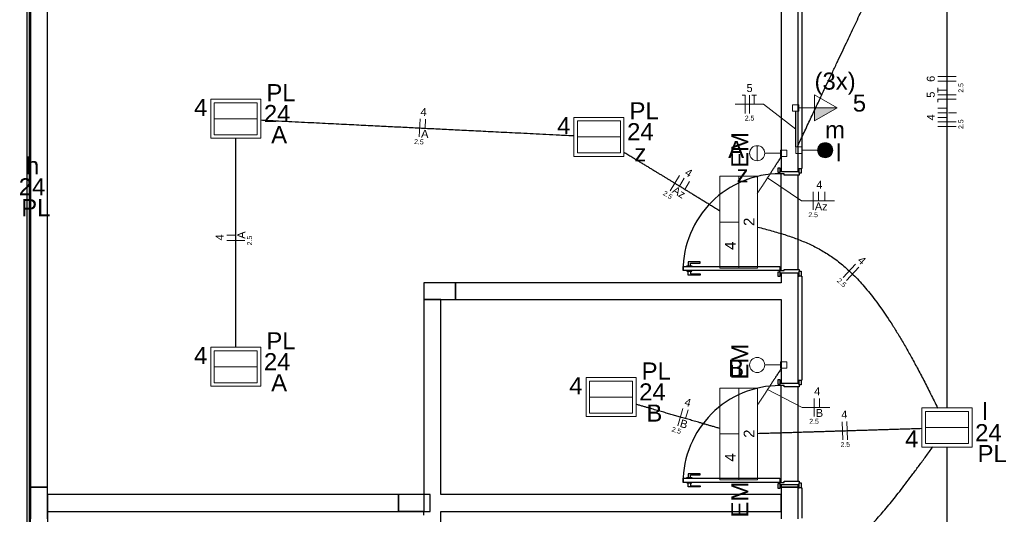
# Model space of a CAD drawing. Header units: millimetres. Extents: x -35 to 343, y 0 to 93.
# Tile 11 of 128: x -26.72 to -15.88, y 43.87 to 49.32. Entities that reach past the tile are written whole.
import ezdxf

# ---------------------------------------------------------------- set-up
doc = ezdxf.new("R2010")
doc.units = ezdxf.units.MM
for name, color, linetype, lineweight in [('EL-Condutos', 3, 'Continuous', 30), ('EL-Fios', 1, 'Continuous', 20), ('EL-Textos fios', 1, 'Continuous', 20), ('EL-Textos pontos', 2, 'Continuous', 20), ('P-SIMBOL', 3, 'Continuous', 20)]:
    doc.layers.add(name, color=color, linetype=linetype, lineweight=lineweight)
doc.styles.add('Arial', font='arial.ttf')

msp = doc.modelspace()

# ---------------------------------------------------------------- hatches: boundary and pattern name
at = {"layer": 'P-SIMBOL', "linetype": 'Continuous'}
msp.add_hatch(color=256, dxfattribs=at).paths.add_polyline_path([(-17.96702, 48.35039), (-17.71702, 48.35039), (-17.96702, 48.20639)])

# ---------------------------------------------------------------- linework, layer by layer
at = {"color": 1}
for p, q in [((-26.64002, 61.29039), (-26.64002, 15.19739)), ((-26.61302, 15.22339), (-26.61302, 61.29039)), ((-26.60002, 15.23739), (-26.60002, 61.29039)), ((-18.10702, 59.84339), (-18.10702, 47.68339)), ((-26.60002, 49.63739), (-26.60002, 44.17039)), ((-26.41302, 44.17039), (-26.41302, 49.63739)), ((-18.33302, 49.63739), (-18.33302, 47.65039)), ((-18.14702, 47.65039), (-18.14702, 49.63739)), ((-18.36702, 47.69039), (-18.34702, 47.69039)), ((-18.36702, 47.63739), (-18.36702, 47.69039)), ((-18.34702, 47.63739), (-18.36702, 47.63739)), ((-18.34702, 47.69039), (-18.34702, 47.63739)), ((-18.34702, 47.65039), (-18.13302, 47.65039)), ((-18.34702, 47.62339), (-18.34702, 47.63739)), ((-18.30002, 47.62339), (-18.34702, 47.62339)), ((-18.33302, 46.55739), (-18.33302, 47.62339)), ((-18.30002, 47.61039), (-18.30002, 47.62339)), ((-18.13302, 47.61039), (-18.30002, 47.61039)), ((-18.14702, 47.68339), (-18.13302, 47.68339)), ((-18.14702, 46.57039), (-18.14702, 47.61039)), ((-18.13302, 47.68339), (-18.11302, 47.68339)), ((-18.13302, 47.63039), (-18.13302, 47.68339)), ((-18.11302, 47.63039), (-18.13302, 47.63039)), ((-18.13302, 47.63039), (-18.13302, 47.61039)), ((-18.11302, 47.68339), (-18.10702, 47.68339)), ((-18.11302, 47.68339), (-18.11302, 47.63039)), ((-19.22602, 46.65339), (-19.35802, 46.65339)), ((-19.35802, 46.65339), (-19.35802, 46.61039)), ((-19.33102, 46.61039), (-19.33102, 46.64039)), ((-19.33102, 46.64039), (-19.22602, 46.64039)), ((-19.22602, 46.64039), (-19.22602, 46.65339)), ((-19.41302, 46.60339), (-18.34702, 46.60339)), ((-19.41302, 46.55739), (-19.41302, 46.60339)), ((-18.34702, 46.55739), (-19.41302, 46.55739)), ((-19.37302, 46.60339), (-19.37302, 46.61039)), ((-19.37302, 46.61039), (-19.34502, 46.61039)), ((-19.37302, 46.55739), (-19.37302, 46.55039)), ((-19.37302, 46.55039), (-19.34502, 46.55039)), ((-19.35802, 46.50739), (-19.35802, 46.55039)), ((-19.34502, 46.61039), (-19.31702, 46.61039)), ((-19.34502, 46.55039), (-19.31702, 46.55039)), ((-19.33102, 46.55039), (-19.33102, 46.52039)), ((-19.31702, 46.61039), (-19.31702, 46.60339)), ((-19.31702, 46.55039), (-19.31702, 46.55739)), ((-18.36702, 46.49039), (-18.36702, 46.54339)), ((-18.36702, 46.54339), (-18.34702, 46.54339)), ((-18.34702, 46.60339), (-18.34702, 46.55739)), ((-18.34702, 46.55739), (-18.30002, 46.55739)), ((-18.34702, 46.54339), (-18.34702, 46.55739)), ((-18.34702, 46.54339), (-18.34702, 46.49039)), ((-18.13302, 46.53039), (-18.34702, 46.53039)), ((-18.33302, 46.53039), (-18.33302, 46.42339)), ((-18.30002, 46.57039), (-18.13302, 46.57039)), ((-18.30002, 46.55739), (-18.30002, 46.57039)), ((-18.14702, 45.31739), (-18.14702, 46.53039)), ((-18.13302, 46.57039), (-18.13302, 46.55039)), ((-18.13302, 46.55039), (-18.11302, 46.55039)), ((-18.13302, 46.49739), (-18.13302, 46.55039)), ((-18.11302, 46.55039), (-18.11302, 46.49739)), ((-21.92002, 46.42339), (-22.26702, 46.42339)), ((-22.26702, 46.42339), (-22.26702, 46.23739)), ((-21.92002, 46.23739), (-21.92002, 46.42339)), ((-18.33302, 46.42339), (-21.92002, 46.42339)), ((-21.92002, 46.42339), (-21.92002, 46.23739)), ((-19.22602, 46.50739), (-19.35802, 46.50739)), ((-19.33102, 46.52039), (-19.22602, 46.52039)), ((-19.22602, 46.52039), (-19.22602, 46.50739)), ((-18.34702, 46.49039), (-18.36702, 46.49039)), ((-18.14702, 46.49739), (-18.13302, 46.49739)), ((-18.11302, 46.49739), (-18.13302, 46.49739)), ((-18.11302, 46.49739), (-18.10702, 46.49739)), ((-18.10702, 46.49739), (-18.10702, 45.35039)), ((-22.26702, 46.23739), (-21.92002, 46.23739)), ((-22.08002, 46.23739), (-22.26702, 46.23739)), ((-22.26702, 46.23739), (-22.26702, 43.90339)), ((-22.08002, 44.09039), (-22.08002, 46.23739)), ((-21.92002, 46.23739), (-18.33302, 46.23739)), ((-18.33302, 46.23739), (-18.33302, 45.31739)), ((-18.36702, 45.35739), (-18.34702, 45.35739)), ((-18.36702, 45.30339), (-18.36702, 45.35739)), ((-18.34702, 45.35739), (-18.34702, 45.30339)), ((-18.14702, 45.35039), (-18.13302, 45.35039)), ((-18.13302, 45.35039), (-18.11302, 45.35039)), ((-18.13302, 45.29739), (-18.13302, 45.35039)), ((-18.11302, 45.35039), (-18.10702, 45.35039)), ((-18.11302, 45.35039), (-18.11302, 45.29739)), ((-18.34702, 45.30339), (-18.36702, 45.30339)), ((-18.34702, 45.31739), (-18.13302, 45.31739)), ((-18.34702, 45.29039), (-18.34702, 45.30339)), ((-18.30002, 45.29039), (-18.34702, 45.29039)), ((-18.33302, 44.22339), (-18.33302, 45.29039)), ((-18.30002, 45.27739), (-18.30002, 45.29039)), ((-18.13302, 45.27739), (-18.30002, 45.27739)), ((-18.14702, 44.23739), (-18.14702, 45.27739)), ((-18.11302, 45.29739), (-18.13302, 45.29739)), ((-18.13302, 45.29739), (-18.13302, 45.27739)), ((-19.41302, 44.27039), (-18.34702, 44.27039)), ((-19.41302, 44.22339), (-19.41302, 44.27039)), ((-19.37302, 44.27039), (-19.37302, 44.27739)), ((-19.37302, 44.27739), (-19.34502, 44.27739)), ((-19.22602, 44.31939), (-19.35802, 44.31939)), ((-19.35802, 44.31939), (-19.35802, 44.27739)), ((-19.34502, 44.27739), (-19.31702, 44.27739)), ((-19.33102, 44.27739), (-19.33102, 44.30739)), ((-19.33102, 44.30739), (-19.22602, 44.30739)), ((-19.31702, 44.27739), (-19.31702, 44.27039)), ((-19.22602, 44.30739), (-19.22602, 44.31939)), ((-18.34702, 44.27039), (-18.34702, 44.22339)), ((-26.41302, 44.17039), (-26.60002, 44.17039)), ((-26.60002, 44.17039), (-26.60002, 43.82339)), ((-26.60002, 44.17039), (-26.41302, 44.17039)), ((-26.41302, 43.82339), (-26.41302, 44.17039)), ((-18.34702, 44.22339), (-19.41302, 44.22339)), ((-19.37302, 44.22339), (-19.37302, 44.21739)), ((-19.37302, 44.21739), (-19.34502, 44.21739)), ((-19.35802, 44.17439), (-19.35802, 44.21739)), ((-19.22602, 44.17439), (-19.35802, 44.17439)), ((-19.34502, 44.21739), (-19.31702, 44.21739)), ((-19.33102, 44.21739), (-19.33102, 44.18739)), ((-19.33102, 44.18739), (-19.22602, 44.18739)), ((-19.31702, 44.21739), (-19.31702, 44.22339)), ((-19.22602, 44.18739), (-19.22602, 44.17439)), ((-18.36702, 44.15739), (-18.36702, 44.21039)), ((-18.36702, 44.21039), (-18.34702, 44.21039)), ((-18.34702, 44.15739), (-18.36702, 44.15739)), ((-18.34702, 44.22339), (-18.30002, 44.22339)), ((-18.34702, 44.21039), (-18.34702, 44.22339)), ((-18.34702, 44.21039), (-18.34702, 44.15739)), ((-18.13302, 44.19739), (-18.34702, 44.19739)), ((-18.33302, 44.19739), (-18.33302, 44.17039)), ((-18.14702, 44.17039), (-18.33302, 44.17039)), ((-18.33302, 44.17039), (-18.33302, 43.82339)), ((-18.33302, 44.17039), (-18.14702, 44.17039)), ((-18.30002, 44.23739), (-18.13302, 44.23739)), ((-18.30002, 44.22339), (-18.30002, 44.23739)), ((-18.14702, 44.17039), (-18.14702, 44.19739)), ((-18.14702, 43.82339), (-18.14702, 44.17039)), ((-18.14702, 44.16339), (-18.13302, 44.16339)), ((-18.13302, 44.23739), (-18.13302, 44.21739)), ((-18.13302, 44.21739), (-18.11302, 44.21739)), ((-18.13302, 44.16339), (-18.13302, 44.21739)), ((-18.11302, 44.16339), (-18.13302, 44.16339)), ((-18.11302, 44.21739), (-18.11302, 44.16339)), ((-18.11302, 44.16339), (-18.10702, 44.16339)), ((-18.10702, 44.16339), (-18.10702, 43.83039)), ((-22.54702, 44.09039), (-26.41302, 44.09039)), ((-26.41302, 44.09039), (-26.41302, 43.15039)), ((-22.20002, 44.09039), (-22.54702, 44.09039)), ((-22.54702, 44.09039), (-22.54702, 43.90339)), ((-22.54702, 43.90339), (-22.54702, 44.09039)), ((-22.20002, 43.90339), (-22.20002, 44.09039)), ((-18.33302, 44.09039), (-22.08002, 44.09039)), ((-18.33302, 43.90339), (-18.33302, 44.09039)), ((-26.41302, 43.90339), (-22.54702, 43.90339)), ((-22.54702, 43.90339), (-22.20002, 43.90339)), ((-22.26702, 43.90339), (-22.54702, 43.90339)), ((-22.26702, 43.86339), (-22.26702, 43.90339)), ((-22.08002, 43.90339), (-18.33302, 43.90339)), ((-22.08002, 41.75739), (-22.08002, 43.90339))]:
    msp.add_line(p, q, dxfattribs=at)
for centre in [(-18.34702, 46.55739), (-18.34702, 44.22339)]:
    msp.add_arc(centre, 1.06667, 89.9678, 179.968, dxfattribs=at)
at = {"layer": 'EL-Condutos', "linetype": 'Continuous'}
for points in [[(-18.15645, 47.91849), (-18.0807, 48.07899), (-18.00959, 48.22967), (-17.94279, 48.3712), (-17.88, 48.50425), (-17.82089, 48.6295), (-17.76514, 48.74762), (-17.71244, 48.85928), (-17.66246, 48.96517), (-17.6149, 49.06596), (-17.56942, 49.16232), (-17.52572, 49.25492), (-17.48346, 49.34445), (-17.44234, 49.43157), (-17.40204, 49.51697), (-17.36224, 49.60131), (-17.32261, 49.68528), (-17.28284, 49.76954), (-17.24261, 49.85477), (-17.20161, 49.94165), (-17.15951, 50.03085), (-17.116, 50.12305), (-17.07076, 50.21891), (-17.02346, 50.31913), (-16.97379, 50.42436), (-16.92144, 50.53529), (-16.86608, 50.65259), (-16.80739, 50.77694), (-16.74506, 50.909), (-16.67877, 51.04947), (-16.6082, 51.199)], [(-16.50702, 51.19866), (-16.50702, 50.90704), (-16.50702, 50.63329), (-16.50702, 50.37614), (-16.50702, 50.13432), (-16.50702, 49.90655), (-16.50702, 49.69154), (-16.50702, 49.48803), (-16.50702, 49.29474), (-16.50702, 49.11039), (-16.50702, 48.9337), (-16.50702, 48.76339), (-16.50702, 48.5982), (-16.50702, 48.43684), (-16.50702, 48.27804), (-16.50702, 48.12052), (-16.50702, 47.963), (-16.50702, 47.8042), (-16.50702, 47.64286), (-16.50702, 47.47769), (-16.50702, 47.30741), (-16.50702, 47.13076), (-16.50702, 46.94644), (-16.50702, 46.7532), (-16.50702, 46.54974), (-16.50702, 46.33479), (-16.50702, 46.10708), (-16.50702, 45.86533), (-16.50702, 45.60826), (-16.50702, 45.33459), (-16.50702, 45.04305)], [(-18.17302, 47.91961), (-18.17302, 47.93781), (-18.17302, 47.95499), (-18.17302, 47.9712), (-18.17302, 47.98652), (-18.17302, 48.00103), (-18.17302, 48.0148), (-18.17302, 48.02791), (-18.17302, 48.04042), (-18.17302, 48.05242), (-18.17302, 48.06397), (-18.17302, 48.07515), (-18.17302, 48.08603), (-18.17302, 48.0967), (-18.17302, 48.10721), (-18.17302, 48.11766), (-18.17302, 48.1281), (-18.17302, 48.13861), (-18.17302, 48.14928), (-18.17302, 48.16016), (-18.17302, 48.17135), (-18.17302, 48.1829), (-18.17302, 48.19489), (-18.17302, 48.20741), (-18.17302, 48.22052), (-18.17302, 48.23429), (-18.17302, 48.2488), (-18.17302, 48.26413), (-18.17302, 48.28034), (-18.17302, 48.29752), (-18.17302, 48.31573)], [(-24.06661, 48.21672), (-23.907, 48.20874), (-23.7566, 48.20122), (-23.61475, 48.19413), (-23.48079, 48.18743), (-23.35407, 48.18109), (-23.23392, 48.17509), (-23.11969, 48.16938), (-23.01072, 48.16393), (-22.90636, 48.15871), (-22.80594, 48.15369), (-22.70881, 48.14883), (-22.61431, 48.14411), (-22.52178, 48.13948), (-22.43057, 48.13492), (-22.34002, 48.13039), (-22.24946, 48.12586), (-22.15825, 48.1213), (-22.06572, 48.11668), (-21.97122, 48.11195), (-21.87409, 48.1071), (-21.77367, 48.10207), (-21.66931, 48.09686), (-21.56034, 48.09141), (-21.44611, 48.0857), (-21.32596, 48.07969), (-21.19924, 48.07335), (-21.06528, 48.06665), (-20.92343, 48.05956), (-20.77303, 48.05204), (-20.61342, 48.04406)], [(-24.34002, 45.71288), (-24.34002, 45.81843), (-24.34002, 45.91802), (-24.34002, 46.01206), (-24.34002, 46.10099), (-24.34002, 46.18522), (-24.34002, 46.2652), (-24.34002, 46.34134), (-24.34002, 46.41406), (-24.34002, 46.48381), (-24.34002, 46.551), (-24.34002, 46.61605), (-24.34002, 46.67941), (-24.34002, 46.74149), (-24.34002, 46.80271), (-24.34002, 46.86352), (-24.34002, 46.92432), (-24.34002, 46.98556), (-24.34002, 47.04765), (-24.34002, 47.11102), (-24.34002, 47.1761), (-24.34002, 47.24332), (-24.34002, 47.3131), (-24.34002, 47.38587), (-24.34002, 47.46205), (-24.34002, 47.54207), (-24.34002, 47.62637), (-24.34002, 47.71535), (-24.34002, 47.80946), (-24.34002, 47.90912), (-24.34002, 48.01475)], [(-20.06549, 47.86283), (-20.02143, 47.83593), (-19.97941, 47.81028), (-19.93927, 47.78578), (-19.90087, 47.76234), (-19.86404, 47.73986), (-19.82864, 47.71825), (-19.79451, 47.69742), (-19.7615, 47.67727), (-19.72945, 47.65771), (-19.69822, 47.63865), (-19.66764, 47.61998), (-19.63757, 47.60162), (-19.60784, 47.58348), (-19.57832, 47.56546), (-19.54883, 47.54746), (-19.51924, 47.5294), (-19.48938, 47.51117), (-19.4591, 47.49269), (-19.42826, 47.47386), (-19.39669, 47.45459), (-19.36424, 47.43479), (-19.33076, 47.41435), (-19.29609, 47.39319), (-19.26009, 47.37121), (-19.22259, 47.34833), (-19.18345, 47.32443), (-19.14251, 47.29944), (-19.09961, 47.27326), (-19.05461, 47.24579), (-19.00735, 47.21695)], [(-18.59191, 47.41065), (-18.58462, 47.42189), (-18.57741, 47.43298), (-18.57028, 47.44397), (-18.5632, 47.45488), (-18.55615, 47.46575), (-18.54911, 47.4766), (-18.54206, 47.48747), (-18.53498, 47.49839), (-18.52785, 47.50939), (-18.52065, 47.5205), (-18.51335, 47.53176), (-18.50594, 47.54319), (-18.4984, 47.55483), (-18.4907, 47.56671), (-18.48283, 47.57886), (-18.47477, 47.5913), (-18.46649, 47.60409), (-18.45797, 47.61723), (-18.44921, 47.63077), (-18.44016, 47.64474), (-18.43082, 47.65916), (-18.42116, 47.67408), (-18.41117, 47.68952), (-18.40081, 47.70551), (-18.39008, 47.72208), (-18.37895, 47.73927), (-18.36741, 47.75711), (-18.35542, 47.77562), (-18.34297, 47.79485), (-18.33005, 47.81482)], [(-18.59203, 47.03732), (-18.51404, 47.01684), (-18.43848, 46.99621), (-18.36516, 46.97513), (-18.29391, 46.95325), (-18.22456, 46.93026), (-18.15695, 46.90583), (-18.0909, 46.87963), (-18.02623, 46.85135), (-17.96279, 46.82064), (-17.9004, 46.7872), (-17.83888, 46.7507), (-17.77806, 46.7108), (-17.71779, 46.66718), (-17.65788, 46.61953), (-17.59816, 46.56751), (-17.53846, 46.51079), (-17.47862, 46.44906), (-17.41846, 46.38199), (-17.3578, 46.30926), (-17.29649, 46.23053), (-17.23435, 46.14548), (-17.1712, 46.05379), (-17.10688, 45.95514), (-17.04122, 45.84919), (-16.97404, 45.73563), (-16.90517, 45.61412), (-16.83445, 45.48434), (-16.7617, 45.34598), (-16.68675, 45.19869), (-16.60943, 45.04216)], [(-18.33005, 45.48182), (-18.34297, 45.46185), (-18.35542, 45.44262), (-18.36741, 45.42411), (-18.37895, 45.40627), (-18.39008, 45.38908), (-18.40081, 45.37251), (-18.41117, 45.35652), (-18.42116, 45.34108), (-18.43082, 45.32616), (-18.44016, 45.31174), (-18.44921, 45.29777), (-18.45797, 45.28423), (-18.46649, 45.27109), (-18.47477, 45.2583), (-18.48283, 45.24586), (-18.4907, 45.23371), (-18.4984, 45.22183), (-18.50594, 45.21019), (-18.51335, 45.19876), (-18.52065, 45.1875), (-18.52785, 45.17639), (-18.53498, 45.16539), (-18.54206, 45.15447), (-18.54911, 45.1436), (-18.55615, 45.13275), (-18.5632, 45.12188), (-18.57028, 45.11097), (-18.57741, 45.09998), (-18.58462, 45.08889), (-18.59191, 45.07765)], [(-19.00836, 44.81755), (-19.04916, 44.82933), (-19.08809, 44.84057), (-19.12527, 44.85131), (-19.16084, 44.86158), (-19.19492, 44.87142), (-19.22763, 44.88086), (-19.2591, 44.88995), (-19.28946, 44.89872), (-19.31884, 44.9072), (-19.34735, 44.91543), (-19.37513, 44.92345), (-19.40231, 44.93129), (-19.429, 44.93899), (-19.45533, 44.9466), (-19.48144, 44.95413), (-19.50744, 44.96163), (-19.53347, 44.96914), (-19.55964, 44.97669), (-19.58609, 44.98432), (-19.61294, 44.99207), (-19.64031, 44.99997), (-19.66834, 45.00805), (-19.69715, 45.01636), (-19.72687, 45.02493), (-19.75762, 45.0338), (-19.78952, 45.043), (-19.82271, 45.05257), (-19.85731, 45.06255), (-19.89344, 45.07297), (-19.93124, 45.08387)], [(-18.59194, 44.76374), (-18.50866, 44.76628), (-18.42987, 44.76869), (-18.35526, 44.77097), (-18.28451, 44.77313), (-18.21732, 44.77518), (-18.15337, 44.77714), (-18.09235, 44.779), (-18.03394, 44.78079), (-17.97785, 44.78251), (-17.92374, 44.78417), (-17.87133, 44.78578), (-17.82028, 44.78736), (-17.77029, 44.7889), (-17.72105, 44.79042), (-17.67225, 44.79192), (-17.62358, 44.79343), (-17.57471, 44.79495), (-17.52535, 44.79648), (-17.47518, 44.79804), (-17.42388, 44.79964), (-17.37115, 44.80129), (-17.31668, 44.80299), (-17.26015, 44.80476), (-17.20125, 44.8066), (-17.13967, 44.80853), (-17.07509, 44.81055), (-17.00722, 44.81268), (-16.93572, 44.81493), (-16.8603, 44.81729), (-16.78065, 44.8198)], [(-18.59191, 43.24956), (-18.49953, 43.25691), (-18.41188, 43.26542), (-18.32865, 43.27527), (-18.24955, 43.28659), (-18.17428, 43.29957), (-18.10253, 43.31434), (-18.03402, 43.33106), (-17.96844, 43.3499), (-17.9055, 43.371), (-17.84488, 43.39453), (-17.78631, 43.42063), (-17.72947, 43.44948), (-17.67406, 43.48121), (-17.6198, 43.516), (-17.56638, 43.55399), (-17.5135, 43.59535), (-17.46086, 43.64022), (-17.40816, 43.68877), (-17.35511, 43.74114), (-17.30141, 43.79751), (-17.24675, 43.85802), (-17.19085, 43.92283), (-17.13339, 43.9921), (-17.07408, 44.06598), (-17.01262, 44.14463), (-16.94872, 44.22821), (-16.88207, 44.31687), (-16.81238, 44.41076), (-16.73934, 44.51006), (-16.66267, 44.6149)], [(-16.50702, 44.61373), (-16.50702, 44.32219), (-16.50702, 44.04853), (-16.50702, 43.79146), (-16.50702, 43.5497), (-16.50702, 43.32199), (-16.50702, 43.10705), (-16.50702, 42.90359), (-16.50702, 42.71034), (-16.50702, 42.52603), (-16.50702, 42.34937), (-16.50702, 42.17909), (-16.50702, 42.01392), (-16.50702, 41.85258), (-16.50702, 41.69379), (-16.50702, 41.53627), (-16.50702, 41.37874), (-16.50702, 41.21994), (-16.50702, 41.05858), (-16.50702, 40.89339), (-16.50702, 40.72309), (-16.50702, 40.5464), (-16.50702, 40.36205), (-16.50702, 40.16875), (-16.50702, 39.96524), (-16.50702, 39.75024), (-16.50702, 39.52246), (-16.50702, 39.28064), (-16.50702, 39.02349), (-16.50702, 38.74974), (-16.50702, 38.45812)]]:
    msp.add_spline(points, degree=3, dxfattribs=at)
at = {"layer": 'EL-Fios'}
for p, q in [((-16.40702, 48.69539), (-16.60702, 48.69539)), ((-16.40702, 48.64539), (-16.60702, 48.64539)), ((-18.76402, 48.48939), (-18.73102, 48.48939)), ((-18.73102, 48.28939), (-18.73102, 48.48939)), ((-18.68102, 48.28939), (-18.68102, 48.48939)), ((-18.65702, 48.48939), (-18.60402, 48.48939)), ((-18.63102, 48.38939), (-18.63102, 48.48939)), ((-16.60702, 48.51939), (-16.60702, 48.57239)), ((-16.50702, 48.54539), (-16.60702, 48.54539)), ((-16.40702, 48.49539), (-16.60702, 48.49539)), ((-16.40702, 48.44539), (-16.60702, 48.44539)), ((-16.60702, 48.41239), (-16.60702, 48.44539)), ((-16.50702, 48.34539), (-16.60702, 48.34539)), ((-16.50702, 48.29539), (-16.60702, 48.29539)), ((-22.32002, 48.02939), (-22.31002, 48.22939)), ((-22.25502, 48.12639), (-22.25002, 48.22639)), ((-16.50702, 48.24539), (-16.60702, 48.24539)), ((-16.40702, 48.19539), (-16.60702, 48.19539)), ((-16.40702, 48.14539), (-16.60702, 48.14539)), ((-19.55602, 47.43439), (-19.45102, 47.60539)), ((-19.45202, 47.48839), (-19.40002, 47.57439)), ((-19.39302, 47.45239), (-19.34102, 47.53739)), ((-17.98102, 47.22539), (-17.98102, 47.42539)), ((-17.92202, 47.32539), (-17.92202, 47.42539)), ((-17.85202, 47.32539), (-17.85202, 47.42539)), ((-24.34002, 46.94839), (-24.44002, 46.94839)), ((-24.24002, 46.88839), (-24.44002, 46.88839)), ((-17.65002, 46.47939), (-17.51602, 46.62839)), ((-17.61302, 46.44639), (-17.47902, 46.59439)), ((-17.97102, 44.94939), (-17.97102, 45.14939)), ((-17.91102, 45.04939), (-17.91102, 45.14939)), ((-19.47202, 44.84739), (-19.41602, 45.03939)), ((-19.38702, 44.92639), (-19.35902, 45.02239)), ((-17.65402, 44.69239), (-17.66002, 44.89239)), ((-17.60402, 44.69439), (-17.61002, 44.89439))]:
    msp.add_line(p, q, dxfattribs=at)
at = {"layer": 'EL-Textos fios'}
for p, q in [((-18.52902, 48.38939), (-18.83902, 48.38939)), ((-18.17302, 48.11727), (-18.52902, 48.38939)), ((-18.48232, 47.57957), (-18.11002, 47.32539)), ((-18.11002, 47.32539), (-17.74672, 47.32539)), ((-18.48232, 45.24657), (-18.10002, 45.04939)), ((-18.10002, 45.04939), (-17.79562, 45.04939))]:
    msp.add_line(p, q, dxfattribs=at)
at = {"layer": 'P-SIMBOL'}
for p, q in [((-17.96702, 48.49439), (-17.71702, 48.35039)), ((-17.96702, 48.20639), (-17.96702, 48.49439)), ((-24.61502, 48.44539), (-24.06502, 48.44539)), ((-24.61502, 48.44539), (-24.61502, 48.01539)), ((-24.57702, 48.40739), (-24.10302, 48.40739)), ((-24.57702, 48.40739), (-24.10302, 48.40739)), ((-24.57702, 48.40739), (-24.57702, 48.05339)), ((-24.10302, 48.40739), (-24.10302, 48.05339)), ((-24.06502, 48.44539), (-24.06502, 48.01539)), ((-18.20902, 48.31539), (-18.20902, 48.38539)), ((-18.20902, 48.38539), (-18.13802, 48.38539)), ((-18.13802, 48.38539), (-18.13802, 48.31539)), ((-18.13802, 48.31539), (-18.20902, 48.31539)), ((-17.96702, 48.35039), (-18.13802, 48.35039)), ((-17.71702, 48.35039), (-17.96702, 48.35039)), ((-17.71702, 48.35039), (-17.96702, 48.20639)), ((-24.57702, 48.23039), (-24.10302, 48.23039)), ((-20.61502, 48.24539), (-20.06502, 48.24539)), ((-20.61502, 48.24539), (-20.61502, 47.81539)), ((-20.57702, 48.20739), (-20.10302, 48.20739)), ((-20.57702, 48.20739), (-20.10302, 48.20739)), ((-20.57702, 48.20739), (-20.57702, 47.85339)), ((-20.10302, 48.20739), (-20.10302, 47.85339)), ((-20.06502, 48.24539), (-20.06502, 47.81539)), ((-24.57702, 48.05339), (-24.10302, 48.05339)), ((-24.61502, 48.01539), (-24.06502, 48.01539)), ((-20.57702, 48.03039), (-20.10302, 48.03039)), ((-18.59702, 47.76739), (-18.59702, 47.93339)), ((-20.57702, 47.85339), (-20.10302, 47.85339)), ((-18.51302, 47.85039), (-18.34202, 47.85039)), ((-18.34202, 47.81539), (-18.34202, 47.88539)), ((-18.34202, 47.88539), (-18.27102, 47.88539)), ((-18.27102, 47.88539), (-18.27102, 47.81539)), ((-18.17302, 47.84839), (-18.17302, 47.91939)), ((-18.17302, 47.91939), (-18.10302, 47.91939)), ((-18.10302, 47.84839), (-18.17302, 47.84839)), ((-18.10302, 47.91939), (-18.10302, 47.84839)), ((-17.93102, 47.88339), (-18.10302, 47.88339)), ((-20.61502, 47.81539), (-20.06502, 47.81539)), ((-18.27102, 47.81539), (-18.34202, 47.81539)), ((-19.00802, 47.59639), (-18.59202, 47.59639)), ((-19.00802, 46.58439), (-19.00802, 47.59639)), ((-18.80002, 46.58439), (-18.80002, 47.59639)), ((-18.59202, 46.58439), (-18.59202, 47.59639)), ((-18.80002, 47.09039), (-19.00802, 47.09039)), ((-19.00802, 46.58439), (-18.59202, 46.58439)), ((-24.61502, 45.71239), (-24.06502, 45.71239)), ((-24.61502, 45.71239), (-24.61502, 45.28239)), ((-24.57702, 45.67339), (-24.10302, 45.67339)), ((-24.57702, 45.67339), (-24.10302, 45.67339)), ((-24.57702, 45.67339), (-24.57702, 45.32039)), ((-24.10302, 45.67339), (-24.10302, 45.32039)), ((-24.06502, 45.71239), (-24.06502, 45.28239)), ((-18.34202, 45.48139), (-18.34202, 45.55239)), ((-18.34202, 45.55239), (-18.27102, 45.55239)), ((-18.27102, 45.55239), (-18.27102, 45.48139)), ((-24.57702, 45.49739), (-24.10302, 45.49739)), ((-18.51302, 45.51739), (-18.34202, 45.51739)), ((-18.27102, 45.48139), (-18.34202, 45.48139)), ((-20.48202, 45.37839), (-19.93102, 45.37839)), ((-20.48202, 45.37839), (-20.48202, 44.94839)), ((-20.44402, 45.34039), (-19.97002, 45.34039)), ((-20.44402, 45.34039), (-19.97002, 45.34039)), ((-20.44402, 45.34039), (-20.44402, 44.98739)), ((-19.97002, 45.34039), (-19.97002, 44.98739)), ((-19.93102, 45.37839), (-19.93102, 44.94839)), ((-24.61502, 45.28239), (-24.06502, 45.28239)), ((-24.57702, 45.32039), (-24.10302, 45.32039)), ((-19.00802, 45.26239), (-18.59202, 45.26239)), ((-19.00802, 44.25139), (-19.00802, 45.26239)), ((-18.80002, 44.25139), (-18.80002, 45.26239)), ((-18.59202, 44.25139), (-18.59202, 45.26239)), ((-20.44402, 45.16339), (-19.97002, 45.16339)), ((-16.78202, 45.04339), (-16.23102, 45.04339)), ((-16.78202, 45.04339), (-16.78202, 44.61339)), ((-16.74402, 45.00539), (-16.27002, 45.00539)), ((-16.74402, 45.00539), (-16.27002, 45.00539)), ((-16.74402, 45.00539), (-16.74402, 44.65139)), ((-16.27002, 45.00539), (-16.27002, 44.65139)), ((-16.23102, 45.04339), (-16.23102, 44.61339)), ((-20.48202, 44.94839), (-19.93102, 44.94839)), ((-20.44402, 44.98739), (-19.97002, 44.98739)), ((-16.74402, 44.82839), (-16.27002, 44.82839)), ((-18.80002, 44.75739), (-19.00802, 44.75739)), ((-16.78202, 44.61339), (-16.23102, 44.61339)), ((-16.74402, 44.65139), (-16.27002, 44.65139)), ((-19.00802, 44.25139), (-18.59202, 44.25139))]:
    msp.add_line(p, q, dxfattribs=at)
at = {"layer": 'P-SIMBOL', "const_width": 0.08333}
msp.add_lwpolyline([(-17.80635, 47.88339, 1), (-17.88968, 47.88339, 1)], format="xyb", close=True, dxfattribs=at)
at = {"layer": 'P-SIMBOL'}
for centre in [(-18.59702, 47.85039), (-17.84802, 47.88339), (-17.84802, 47.88339), (-18.59702, 45.51739)]:
    msp.add_circle(centre, 0.08333, dxfattribs=at)

# ---------------------------------------------------------------- texts
at = {"layer": 'EL-Textos fios', "attachment_point": 8, "line_spacing_factor": 0.798, "style": 'Arial'}
for s, insert, char_height, width, rotation in [('6', (-16.64075, 48.67039), 0.08707, 0.104488, 90.00021), ('2.5', (-16.32588, 48.57039), 0.054127, 0.1948561, 90.00021), ('5', (-16.64075, 48.49539), 0.08707, 0.104488, 90.00021), ('4', (-22.27358, 48.26209), 0.08707, 0.104488, 357.136053), ('4', (-16.64075, 48.24539), 0.08707, 0.104488, 90.00021), ('l', (-16.40175, 48.29539), 0.08707, 0.104488, 90.00021), ('2.5', (-16.32588, 48.17039), 0.054127, 0.1948561, 90.00021), ('A', (-22.25958, 48.02109), 0.08707, 0.104488, 357.136053), ('2.5', (-22.32412, 47.94923), 0.054127, 0.1948561, 357.136053), ('4', (-19.37405, 47.59792), 0.08707, 0.104488, 328.602755), ('A', (-19.50705, 47.39892), 0.08707, 0.104488, 328.602755), ('2.5', (-19.59671, 47.36664), 0.054127, 0.1948561, 328.602755), ('z', (-19.44705, 47.36292), 0.08707, 0.104488, 328.602755), ('A', (-24.23575, 46.94839), 0.08707, 0.104488, 90.00021), ('4', (-24.47475, 46.92339), 0.08707, 0.104488, 90.00021), ('2.5', (-24.15988, 46.88839), 0.054127, 0.1948561, 90.00021), ('4', (-17.47372, 46.63768), 0.08707, 0.104488, 317.8025), ('2.5', (-17.68502, 46.40362), 0.054127, 0.1948561, 317.8025), ('4', (-19.37304, 45.063), 0.08707, 0.104488, 343.877809), ('4', (-17.63591, 44.92811), 0.08707, 0.104488, 1.781899), ('B', (-19.41604, 44.826), 0.08707, 0.104488, 343.877809), ('2.5', (-19.49406, 44.77055), 0.054127, 0.1948561, 343.877809), ('2.5', (-17.62557, 44.61324), 0.054127, 0.1948561, 1.781899)]:
    msp.add_mtext(s, dxfattribs=dict(at, insert=insert, char_height=char_height, width=width, rotation=rotation))
for s, insert, char_height, width in [('5', (-18.68102, 48.52413), 0.08707, 0.104488), ('2.5', (-18.68102, 48.20925), 0.054127, 0.1948561), ('4', (-17.91202, 47.46013), 0.08707, 0.104488), ('A', (-17.92202, 47.22113), 0.08707, 0.104488), ('z', (-17.85202, 47.22113), 0.08707, 0.104488), ('2.5', (-17.98102, 47.14525), 0.054127, 0.1948561), ('4', (-17.93602, 45.18413), 0.08707, 0.104488), ('B', (-17.91102, 44.94513), 0.08707, 0.104488), ('2.5', (-17.97102, 44.86925), 0.054127, 0.1948561)]:
    msp.add_mtext(s, dxfattribs=dict(at, insert=insert, char_height=char_height, width=width))
at = {"layer": 'EL-Textos pontos', "line_spacing_factor": 0.798, "style": 'Arial'}
for s, insert, char_height, width, attachment_point in [('(3x)', (-17.73902, 48.49439), 0.188267, 0.9036816, 8), ('PL', (-24.00302, 48.42352), 0.188267, 0.4518408, 7), ('4', (-24.80002, 48.26052), 0.18827, 0.2259204, 7), ('5', (-17.47102, 48.30652), 0.18827, 0.2259204, 8), ('24', (-24.03002, 48.19352), 0.188267, 0.4518408, 7), ('PL', (-20.00302, 48.22352), 0.188267, 0.4518408, 7), ('4', (-20.80002, 48.06052), 0.18827, 0.2259204, 7), ('A', (-23.95002, 47.96052), 0.18827, 0.2259204, 7), ('24', (-20.03002, 47.99352), 0.188267, 0.4518408, 7), ('m', (-17.85002, 48.01452), 0.18827, 0.2259204, 7), ('A', (-18.74102, 47.79852), 0.18827, 0.2259204, 9), ('z', (-19.95002, 47.76052), 0.18827, 0.2259204, 7), ('l', (-17.72902, 47.76252), 0.18827, 0.2259204, 7), ('h', (-26.65102, 47.61852), 0.18827, 0.2259204, 7), ('z', (-18.69302, 47.52852), 0.18827, 0.2259204, 9), ('24', (-26.73002, 47.38652), 0.188267, 0.4518408, 7), ('PL', (-26.70302, 47.15652), 0.188267, 0.4518408, 7), ('PL', (-24.00302, 45.68952), 0.188267, 0.4518408, 7), ('4', (-24.80002, 45.52752), 0.18827, 0.2259204, 7), ('24', (-24.03002, 45.45952), 0.188267, 0.4518408, 7), ('PL', (-19.87002, 45.35652), 0.188267, 0.4518408, 7), ('B', (-18.74102, 45.38752), 0.18827, 0.2259204, 9), ('A', (-23.95002, 45.22752), 0.18827, 0.2259204, 7), ('4', (-20.66702, 45.19452), 0.18827, 0.2259204, 7), ('24', (-19.89702, 45.12652), 0.188267, 0.4518408, 7), ('B', (-19.81702, 44.89352), 0.18827, 0.2259204, 7), ('l', (-16.11702, 44.91052), 0.18827, 0.2259204, 7), ('24', (-16.19702, 44.67752), 0.188267, 0.4518408, 7), ('4', (-16.96702, 44.60952), 0.18827, 0.2259204, 7), ('PL', (-16.17002, 44.44752), 0.188267, 0.4518408, 7)]:
    msp.add_mtext(s, dxfattribs=dict(at, insert=insert, char_height=char_height, width=width, attachment_point=attachment_point))
at = {"layer": 'EL-Textos pontos', "attachment_point": 8, "rotation": 90.00021, "line_spacing_factor": 0.798, "style": 'Arial'}
for s, insert, char_height, width in [('EM', (-18.69514, 47.88739), 0.188267, 0.4518408), ('2', (-18.62785, 47.09439), 0.11767, 0.1412004), ('4', (-18.83485, 46.83139), 0.11767, 0.1412004), ('EM', (-18.69514, 45.55439), 0.188267, 0.4518408), ('2', (-18.62785, 44.76039), 0.11767, 0.1412004), ('4', (-18.83485, 44.49839), 0.11767, 0.1412004), ('EM', (-18.69514, 44.03439), 0.188267, 0.4518408)]:
    msp.add_mtext(s, dxfattribs=dict(at, insert=insert, char_height=char_height, width=width))

doc.saveas('drawing.dxf')
